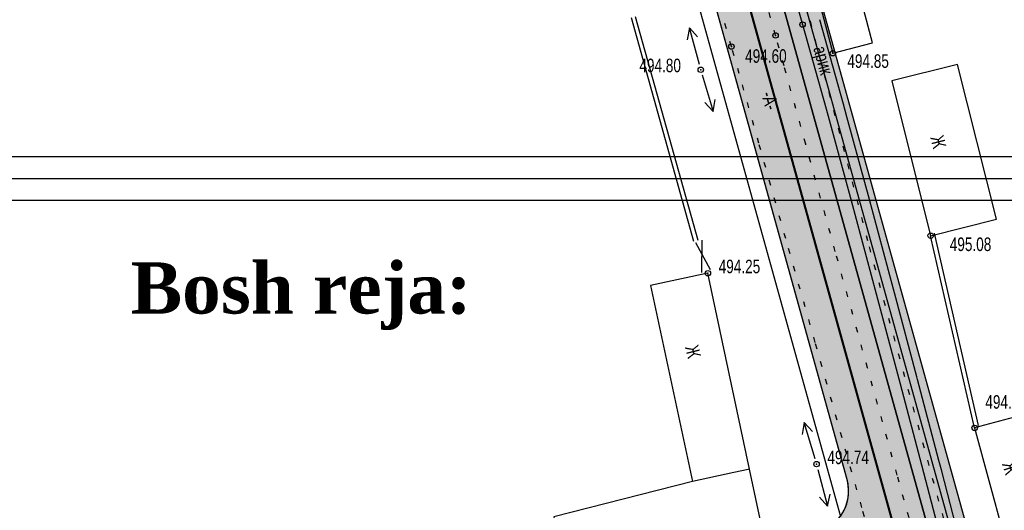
# Model space of a CAD drawing. Extents: x 0 to 667088, y 0 to 6446.
# Tile 30 of 256: x 1751 to 1842, y 421 to 466. Entities that reach past the tile are written whole.
import ezdxf

# ---------------------------------------------------------------- set-up
doc = ezdxf.new("R2010")
doc.units = 0
doc.header["$MEASUREMENT"] = 0
for name, pattern in [('CONTI', [0]), ('STRIH_1', [3, 2, -1]), ('STROT', [1.7, 0.5, -1.2])]:
    doc.linetypes.add(name, pattern=pattern)
for name, color, linetype in [('(002) Рамка', 7, 'Continuous'), ('NAD_M0', 7, 'CONTI'), ('PI_OT0', 172, 'CONTI'), ('PI_TT0', 5, 'CONTI'), ('SIT_L0', 250, 'CONTI'), ('STR_L0', 6, 'CONTI'), ('ZAPSK0', 250, 'CONTI')]:
    doc.layers.add(name, color=color, linetype=linetype)
doc.layers.add('.', color=7, linetype='Continuous', lineweight=15)
doc.styles.add('SHRFT', font='TXT', dxfattribs={"width": 0.75})
doc.styles.get("Standard").update_dxf_attribs({"font": 'times.ttf'})
doc.linetypes.add('ОГРАДА_ГЛИН', pattern='A,4,["|",Standard,S=0.8,R=0,X=0,Y=-0.8],0.5,["|",Standard,S=0.8,R=0,X=0,Y=-0.8],3.5', length=8)

# ---------------------------------------------------------------- blocks, each defined once
blk = doc.blocks.new('rhy')
at = {"layer": 'PI_TT0', "color": 0}
for centre in [(1473.86116, 465.87), (1471.37116, 464.86), (1467.30116, 463.84), (1476.66116, 463.22), (1464.47116, 461.7), (1485.68116, 446.4), (1465.12116, 442.94), (1489.74116, 428.68), (1475.15116, 425.34)]:
    blk.add_circle(centre, 0.25, dxfattribs=at)
for p in [(1473.86116, 465.87), (1471.37116, 464.86), (1467.30116, 463.84), (1476.66116, 463.22), (1464.47116, 461.7), (1485.68116, 446.4), (1465.12116, 442.94), (1489.74116, 428.68), (1475.15116, 425.34)]:
    blk.add_point(p, dxfattribs=at)
at = {"layer": 'SIT_L0', "color": 250}
for p, q in [((1463.42116, 465.56), (1463.20116, 464.47)), ((1464.34116, 462.18), (1463.42116, 465.56)), ((1464.17116, 464.73), (1463.42116, 465.56)), ((1464.61116, 461.22), (1465.60116, 457.86)), ((1465.60116, 457.86), (1465.80116, 458.96)), ((1464.84116, 458.68), (1465.60116, 457.86)), ((1463.98116, 445.78), (1465.33116, 443.29)), ((1464.58116, 445.99), (1464.54116, 443.01)), ((1474.02116, 429.18), (1473.82116, 428.08)), ((1475.01116, 425.82), (1474.02116, 429.18)), ((1474.78116, 428.36), (1474.02116, 429.18)), ((1475.28116, 424.86), (1476.17116, 421.47)), ((1476.17116, 421.47), (1476.40116, 422.57)), ((1475.43116, 422.31), (1476.17116, 421.47))]:
    blk.add_line(p, q, dxfattribs=at)
at = {"layer": 'STR_L0', "color": 0, "linetype": 'STROT'}
for points in [[(1480.04116, 418.85), (1479.33116, 421.34), (1477.51116, 427.77), (1475.03116, 436.56), (1472.31116, 446.13), (1469.83116, 454.92), (1468.01116, 461.35), (1467.30116, 463.84), (1465.85116, 468.96)], [(1492.79116, 386.6), (1491.09116, 392.24), (1490.10116, 395.76), (1489.02116, 399.8), (1487.94116, 403.99), (1486.95116, 407.92), (1486.13116, 411.21), (1485.57116, 413.47), (1485.37116, 414.31), (1484.59116, 417.11), (1482.59116, 424.33), (1479.86116, 434.21), (1476.88116, 444.96), (1474.15116, 454.84), (1472.15116, 462.06), (1471.37116, 464.86), (1469.65116, 471)]]:
    blk.add_lwpolyline(points, dxfattribs=at)
at = {"layer": 'STR_L0', "color": 0}
for points in [[(1470.62116, 477.15), (1473.86116, 465.87), (1476.03116, 458.1), (1478.34116, 449.66), (1480.66116, 441.03), (1482.87116, 432.73), (1484.84116, 425.27), (1486.44116, 419.15), (1487.55116, 414.87), (1488.34116, 411.67), (1489.07116, 408.46), (1489.78116, 405.24), (1490.48116, 402.03), (1491.20116, 398.81), (1491.97116, 395.61), (1492.81116, 392.43)], [(1473.24116, 476.13), (1476.66116, 463.22), (1480.32116, 464.19), (1476.90116, 477.1), (1473.24116, 476.13)], [(1492.54116, 400.39), (1492.10116, 402.39), (1491.62116, 404.57), (1491.40116, 405.59), (1490.75116, 408.51), (1490.69116, 408.82), (1489.95116, 412.05), (1489.77116, 412.8), (1489.16116, 415.28), (1489.00116, 415.87), (1488.15116, 419.15), (1488.04116, 419.57), (1486.68116, 424.8), (1486.44116, 425.69), (1484.47116, 433.15), (1484.41116, 433.39), (1482.35116, 441.12), (1482.26116, 441.46), (1479.94116, 450.09), (1479.70116, 450.97), (1477.95116, 457.37), (1477.63116, 458.54), (1475.46116, 466.31)], [(1482.09116, 460.67), (1485.68116, 446.4), (1491.75116, 447.93), (1488.16116, 462.2), (1482.09116, 460.67)], [(1468.97116, 424.88), (1465.12116, 442.94), (1459.84116, 441.81)], [(1459.84116, 441.81), (1463.69116, 423.75)], [(1489.74116, 428.68), (1492.36116, 418.97), (1496.97116, 420.21), (1494.35116, 429.92), (1489.74116, 428.68)], [(1450.91116, 420.47), (1452.26116, 414.99), (1470.14116, 419.4), (1468.97116, 424.88), (1468.83116, 424.85), (1467.53116, 424.57), (1463.69116, 423.75), (1450.91116, 420.47)]]:
    blk.add_lwpolyline(points, dxfattribs=at)
at = {"layer": 'ZAPSK0', "color": 4, "linetype": 'STROT'}
blk.add_lwpolyline([(1457.78594, 579.78069), (1452.25095, 578.56011), (1449.07333, 577.41643), (1444.92484, 574.55118), (1443.49605, 572.73287), (1446.71723, 561.55518), (1451.51123, 545.65725), (1457.58266, 524.937), (1465.56075, 497.26734), (1474.55463, 466.17031), (1479.99774, 445.37191), (1488.06814, 415.90471), (1491.27695, 402.29093), (1493.33001, 392.97424), (1500.29809, 369.93853), (1510.9952, 333.36517), (1514.50131, 321.94119), (1521.86126, 294.13835), (1526.29092, 275.85754)], dxfattribs=at)
at = {"layer": 'ZAPSK0', "color": 0, "ltscale": 0.5}
for points in [[(1458.03573, 466.51327), (1463.81032, 445.88218)], [(1490.10653, 428.91336), (1486.04653, 446.63336)], [(1490.10653, 428.91336), (1486.04653, 446.63336)]]:
    blk.add_lwpolyline(points, dxfattribs=at)
at = {"layer": 'ZAPSK0', "color": 0, "linetype": 'ОГРАДА_ГЛИН', "ltscale": 0.5}
for points in [[(1458.42093, 466.62109), (1464.19551, 445.99)], [(1489.74116, 428.68), (1485.68116, 446.4)], [(1489.74116, 428.68), (1485.68116, 446.4)], [(1489.74116, 428.68), (1485.68116, 446.4)], [(1489.74116, 428.68), (1485.68116, 446.4)]]:
    blk.add_lwpolyline(points, dxfattribs=at)
at = {"layer": 'NAD_M0', "color": 7, "style": 'SHRFT', "width": 0.75}
for s, rotation, p in [('арик', 285, (1474.84116, 463.69)), ('-А-', 286, (1470.03116, 459.49)), ('Ж', 284, (1485.64116, 455.46)), ('Ж', 284, (1463.01116, 436.12)), ('Ж', 287, (1492.26116, 425.36))]:
    blk.add_text(s, height=1.25, rotation=rotation, dxfattribs=at).set_placement(p)
at = {"layer": 'PI_OT0', "color": 0, "style": 'SHRFT', "width": 0.75}
for s, p in [('494.60', (1468.55963, 462.34045)), ('494.80', (1458.8033, 461.474)), ('494.85', (1477.9935, 461.87467)), ('495.08', (1487.44338, 444.98658)), ('494.25', (1466.12116, 442.94)), ('494.95', (1490.72537, 430.45226)), ('494.74', (1476.15116, 425.34))]:
    blk.add_text(s, height=1.25, dxfattribs=at).set_placement(p)

msp = doc.modelspace()

# ---------------------------------------------------------------- hatches: boundary and pattern name
at = {"layer": '.', "lineweight": 30, "true_color": 0xf15558}
h = msp.add_hatch(color=13, dxfattribs=at)
h.dxf.hatch_style = 1
h.paths.add_polyline_path([(1695.51808, 264.93068), (1638.95935, 255.19836), (1638.70498, 256.67664), (1695.26371, 266.40896)])
edge = h.paths.add_edge_path()
edge.add_arc((1862.65489, 283.54371), 4, 15.5336492, 99.763532, ccw=False)
edge.add_line((1866.50879, 284.61493), (1871.1954, 267.75401))
edge.add_line((1871.1954, 267.75401), (1869.75019, 267.3523))
edge.add_line((1869.75019, 267.3523), (1864.8189, 285.09349))
edge.add_line((1864.8189, 285.09349), (1863.13134, 286.16244))
edge.add_line((1863.13134, 286.16244), (1640.26847, 247.8134))
edge.add_line((1640.26847, 247.8134), (1639.97685, 249.28527))
edge.add_line((1639.97685, 249.28527), (1861.97657, 287.48578))
h.paths.add_polyline_path([(1786.59678, 280.60301), (1786.34241, 282.08129), (1710.96475, 269.11071), (1711.21913, 267.63243)], flags=17)
edge = h.paths.add_edge_path()
edge.add_line((1665.82288, 383.98384), (1665.55946, 385.46053))
edge.add_line((1665.55946, 385.46053), (1826.72711, 414.21088))
edge.add_arc((1827.42958, 410.27305), 4, 15.5336492, 100.1144778, ccw=False)
edge.add_line((1831.28347, 411.34426), (1862.74044, 298.17225))
edge.add_arc((1858.88654, 297.10103), 4, -80.236468, 15.5336492, ccw=False)
edge.add_line((1859.56487, 293.15897), (1790.53884, 281.28134))
edge.add_line((1790.53884, 281.28134), (1790.28447, 282.75962))
edge.add_line((1790.28447, 282.75962), (1860.64692, 294.8672))
edge.add_line((1860.64692, 294.8672), (1861.65839, 296.46401))
edge.add_line((1861.65839, 296.46401), (1829.59564, 411.81543))
edge.add_line((1829.59564, 411.81543), (1827.88243, 412.89329))
edge.add_line((1827.88243, 412.89329), (1665.82288, 383.98384))
h.paths.add_polyline_path([(1878.90319, 269.89644), (1880.3484, 270.29815), (1796.25259, 572.84773), (1794.80584, 572.45157)])
h.paths.add_polyline_path([(1703.14784, 267.76561), (1707.02269, 268.43238), (1707.27706, 266.9541), (1703.40221, 266.28734)], flags=17)
at = {"layer": '.', "lineweight": 30}
h = msp.add_hatch(color=4, dxfattribs=at)
h.dxf.hatch_style = 1
h.paths.add_polyline_path([(1792.87889, 571.91596), (1794.80584, 572.45157), (1878.90319, 269.89644), (1876.97624, 269.36084)])
h.paths.add_polyline_path([(1666.08631, 382.50715), (1665.82288, 383.98384), (1802.70073, 408.40119), (1802.96415, 406.9245)])
at = {"layer": '.', "lineweight": 30, "true_color": 0x3f4040}
h = msp.add_hatch(color=250, dxfattribs=at)
h.dxf.hatch_style = 1
edge = h.paths.add_edge_path()
edge.add_line((1787.09805, 570.30914), (1792.87889, 571.91596))
edge.add_line((1792.87889, 571.91596), (1876.97624, 269.36084))
edge.add_line((1876.97624, 269.36084), (1871.1954, 267.75401))
edge.add_line((1871.1954, 267.75401), (1866.50879, 284.61493))
edge.add_arc((1862.65489, 283.54371), 4, 15.5336492, 99.763532)
edge.add_line((1861.97657, 287.48578), (1639.97685, 249.28527))
edge.add_line((1639.97685, 249.28527), (1638.95935, 255.19836))
edge.add_line((1638.95935, 255.19836), (1859.56487, 293.15897))
edge.add_arc((1858.88654, 297.10103), 4, 279.763532, 375.5336492)
edge.add_line((1862.74044, 298.17225), (1831.28347, 411.34426))
edge.add_arc((1827.42958, 410.27305), 4, 15.5336492, 100.1144778)
edge.add_line((1826.72711, 414.21088), (1665.55946, 385.46053))
edge.add_line((1665.55946, 385.46053), (1664.68138, 390.38282))
edge.add_line((1664.68138, 390.38282), (1824.6366, 418.91689))
edge.add_arc((1823.93414, 422.85473), 4, 280.1144778, 375.5119397)
edge.add_line((1827.78844, 423.92448), (1787.09805, 570.30914))

# ---------------------------------------------------------------- linework, layer by layer
at = {"layer": 'ZAPSK0', "color": 5, "lineweight": 30}
for points in [[(1792.87889, 571.91596), (1794.80584, 572.45157), (1878.90319, 269.89644), (1876.97624, 269.36084)], [(1878.90319, 269.89644), (1880.3484, 270.29815), (1796.25259, 572.84773), (1794.80584, 572.45157)]]:
    msp.add_lwpolyline(points, close=True, dxfattribs=at)
for points in [[(1787.09805, 570.30914), (1792.87889, 571.91596), (1876.97624, 269.36084), (1871.1954, 267.75401), (1866.50879, 284.61493, 0.38501533), (1861.97657, 287.48578), (1639.97685, 249.28527), (1638.95935, 255.19836), (1859.56487, 293.15897, 0.44402734), (1862.74044, 298.17225), (1831.28347, 411.34426, 0.38677465), (1826.72711, 414.21088), (1665.55946, 385.46053), (1664.68138, 390.38282), (1824.6366, 418.91689, 0.44208214), (1827.78844, 423.92448)], [(1827.17779, 420.51406, 0.22029764), (1827.81734, 423.81428), (1787.09805, 570.30914), (1785.65284, 569.90743)]]:
    msp.add_lwpolyline(points, format="xyb", close=True, dxfattribs=at)
at = {"layer": 'ZAPSK0', "color": 7, "linetype": 'STRIH_1', "lineweight": 30, "true_color": 0xffffff, "const_width": 0.2}
msp.add_lwpolyline([(1789.98847, 571.11255), (1874.08582, 268.55742)], dxfattribs=at)

# ---------------------------------------------------------------- block references
at = {"layer": '(002) Рамка', "color": 0}
msp.add_blockref('rhy', (349.82397, 0), dxfattribs=at)

# ---------------------------------------------------------------- next in the draw order: texts
at = {"color": 0, "insert": (1777.41713, 440.81946), "char_height": 4.7176681, "width": 31.1254288, "attachment_point": 5, "bg_fill": 3, "box_fill_scale": 1.5, "bg_fill_color": 256, "bg_fill_transparency": 0}
msp.add_mtext('{\\fTimes New Roman|b1|i0|c204|p18;\\C5;Bosh reja:}', dxfattribs=at)

# ---------------------------------------------------------------- next in the draw order: linework, layer by layer
at = {"color": 18, "lineweight": 30, "true_color": 0x000000}
for points in [[(1661.98101, 453.69009), (1991.32974, 453.69009), (1991.32974, 245.19328), (1661.98101, 245.19328)], [(1663.98101, 451.69009), (1989.32974, 451.69009), (1989.32974, 247.19328), (1663.98101, 247.19328)], [(1665.98101, 449.69009), (1893.41113, 449.69009), (1893.41113, 249.19328), (1665.98101, 249.19328)]]:
    msp.add_lwpolyline(points, close=True, dxfattribs=at)

doc.saveas('drawing.dxf')
